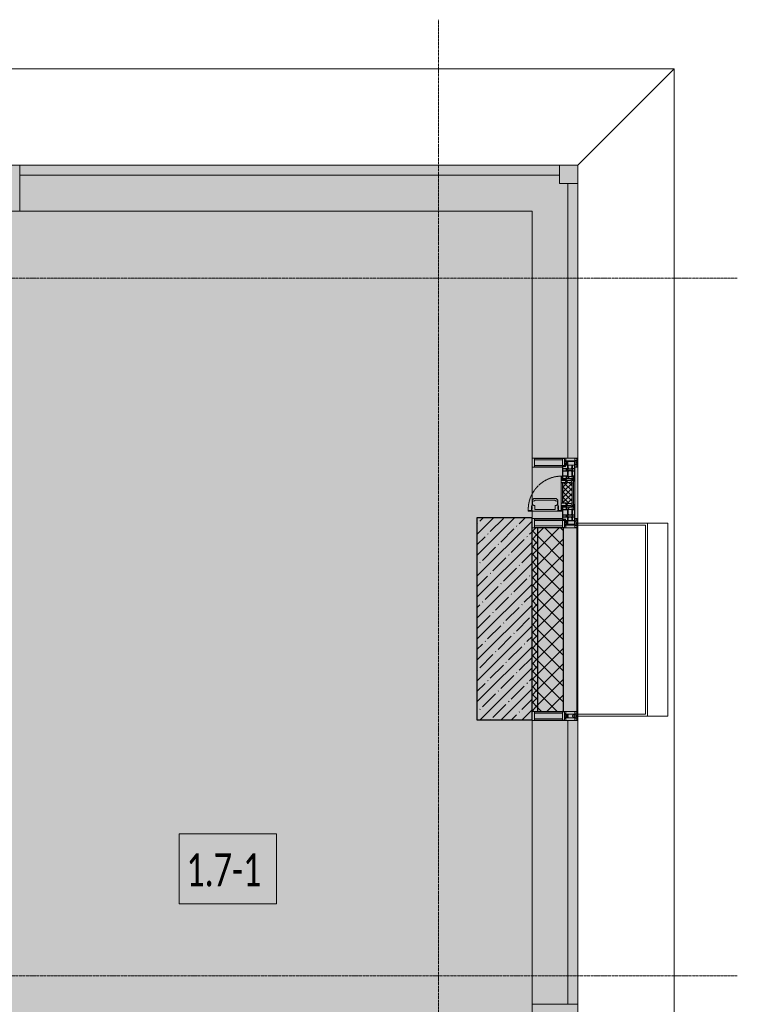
# Model space of a CAD drawing. Header units: millimetres. Extents: x -88210283 to 7466349, y -86687 to 22351.
# Tile 215 of 256: x 70838 to 74746, y -23854 to -18492. Entities that reach past the tile are written whole.
import ezdxf

# ---------------------------------------------------------------- set-up
doc = ezdxf.new("R2010")
doc.units = ezdxf.units.MM
doc.linetypes.add('-D1-02х01', pattern=[3, 2, -1])
doc.linetypes.add('-D1d1-15x02', pattern=[19, 15, -2, 0, -2])
for name, color, linetype, lineweight in [('_0', 7, 'Continuous', 13), ('A-010-A_ROOM', 7, 'Continuous', 18), ('A-200-M_WALL', 7, 'Continuous', 5), ('A-200-M_WALL_PAT', 7, 'Continuous', 5), ('A-214-M_CURT_WALL', 7, 'Continuous', 5), ('A-215-M_CURT_PANEL', 7, 'Continuous', 5), ('A-280-M_COLUMN', 7, 'Continuous', 5), ('A-314-M_WINDOW', 7, 'Continuous', 5), ('S-280-M_COLUMN', 7, 'Continuous', 5), ('Z-060-M_DETAIL', 7, 'Continuous', 5), ('Ограждение', 7, 'Continuous', 5), ('Оси', 7, 'Continuous', 5), ('Поручни', 7, 'Continuous', 5)]:
    doc.layers.add(name, color=color, linetype=linetype, lineweight=lineweight)
doc.styles.add('Calibri Light_2', font='Calibri light.ttf', dxfattribs={"width": 0.7, "height": 250})

# ---------------------------------------------------------------- blocks, each defined once
blk = doc.blocks.new('System Panel - A_PAN_Glass-5714535-50_AS_Plan_15')
at = {"layer": 'A-215-M_CURT_PANEL'}
for p, q in [((1470, 0), (-1470, 0)), ((-1470, 0), (-1470, -55)), ((1470, -55), (1470, 0)), ((-1470, -55), (1470, -55))]:
    blk.add_line(p, q, dxfattribs=at)
blk = doc.blocks.new('Rectangular Mullion - R_StandardFrame_50Wx250H-5713612-50_AS_Plan_15')
at = {"layer": 'A-214-M_CURT_WALL'}
blk.add_line((37450, 29445), (34660, 29445), dxfattribs=at)
blk = doc.blocks.new('Quad Corner Mullion - Q_0_100_-50-4452308-50_AS_Plan_15')
at = {"layer": 'A-214-M_CURT_WALL', "lineweight": 9}
for p, q in [((-100, 100), (0, 100)), ((-100, 0), (-100, 100)), ((0, 100), (0, 0)), ((0, 0), (-100, 0))]:
    blk.add_line(p, q, dxfattribs=at)
blk = doc.blocks.new('Rectangular Mullion - R_StandardFrame_50Wx250H-5530362-50_AS_Plan_15')
at = {"layer": 'A-214-M_CURT_WALL', "lineweight": 9}
for p, q in [((-25, 0), (-25, 250)), ((-25, 250), (25, 250)), ((25, 250), (25, 0)), ((25, 0), (-25, 0))]:
    blk.add_line(p, q, dxfattribs=at)
blk = doc.blocks.new('System Panel - A_PAN_Glass-4406432-50_AS_Plan_15')
at = {"layer": 'A-215-M_CURT_PANEL'}
for p, q in [((772.5, 55), (-772.5, 55)), ((-772.5, 55), (-772.5, 0)), ((772.5, 0), (772.5, 55)), ((-772.5, 0), (772.5, 0))]:
    blk.add_line(p, q, dxfattribs=at)
blk = doc.blocks.new('Rectangular Mullion - R_StandardFrame_50Wx250H-3250762-50_AS_Plan_15')
at = {"layer": 'A-214-M_CURT_WALL'}
blk.add_line((37450, 26670), (37450, 25125), dxfattribs=at)
blk = doc.blocks.new('Rectangular Mullion - R_StandardFrame_50Wx250H-V5-50_AS_Plan_15')
at = {"layer": 'A-214-M_CURT_WALL', "lineweight": 9}
for p, q in [((-25, -17), (-25, 0)), ((-25, 0), (25, 0)), ((25, 0), (25, -250)), ((-25, -250), (-25, -84)), ((25, -250), (-25, -250))]:
    blk.add_line(p, q, dxfattribs=at)
blk = doc.blocks.new('Rectangular Mullion - 50Wx250H-V6-50_AS_Plan_15')
at = {"layer": 'Z-060-M_DETAIL'}
for p, q in [((-25, 65.2), (-25, 250)), ((-25, 250), (0, 250)), ((-23, 237.3), (0, 237.3)), ((-23, 237.3), (-23, 73.6)), ((-14.9, 84), (-14.9, 237.3)), ((25, 250), (0, 250)), ((23, 237.3), (0, 237.3)), ((14.9, 84), (14.9, 237.3)), ((23, 237.3), (23, 73.6)), ((25, 65.2), (25, 250)), ((-14, 65.2), (-25, 65.2)), ((0, 84), (-23, 84)), ((-0.5, 73.6), (-23, 73.6)), ((-14, 71.3), (-14, 65.2)), ((-10, 71.3), (-14, 71.3)), ((-10, 53), (-10, 71.3)), ((-8.7, 53), (-7, 54.7)), ((-7, 65.2), (-5.9, 67.3)), ((-7, 65.2), (-7, 54.7)), ((-4.1, 67.3), (-5.9, 67.3)), ((-4.1, 67.3), (-2.9, 65.1)), ((-2.9, 65.1), (-2.9, 54.6)), ((-1.3, 53), (-2.9, 54.6)), ((0, 84), (23, 84)), ((0.5, 73.6), (23, 73.6)), ((1.3, 53), (2.9, 54.6)), ((4.1, 67.3), (2.9, 65.1)), ((2.9, 65.1), (2.9, 54.6)), ((4.1, 67.3), (5.9, 67.3)), ((7, 65.2), (5.9, 67.3)), ((7, 65.2), (7, 54.7)), ((8.7, 53), (7, 54.7)), ((10, 71.3), (14, 71.3)), ((10, 53), (10, 71.3)), ((14, 71.3), (14, 65.2)), ((14, 65.2), (25, 65.2)), ((-23.8, 14.6), (-25, 14.2)), ((-25, 0), (-25, 14.2)), ((-22.3, 17), (-23.8, 17)), ((-23.8, 17), (-23.8, 14.6)), ((-22.5, 10.6), (-23.8, 14.6)), ((-22.5, 10.6), (-23.7, 9.9)), ((-23.7, 1.3), (-23.7, 9.9)), ((-23.7, 1.3), (-11.8, 1.3)), ((-23.2, 10.2), (-22.5, 8)), ((-22.5, 8), (-22.5, 4.5)), ((-21.3, 4.5), (-22.5, 4.5)), ((-22.3, 17), (-22.3, 16)), ((-22.3, 16), (-21.3, 16)), ((-19, 17.6), (-21.3, 16)), ((-21.3, 4.5), (-21.3, 6.5)), ((-21.3, 6.5), (-14.2, 6.5)), ((-18.4, 16.6), (-19, 17.6)), ((-7.4, 16.6), (-18.4, 16.6)), ((-14.2, 6.5), (-14.2, 4.5)), ((-13.2, 4.5), (-14.2, 4.5)), ((-13.2, 4.5), (-12.2, 7.2)), ((-12.7, 7.6), (-11.3, 11.4)), ((-12.7, 7.6), (-11.8, 6.9)), ((-12.2, 9), (-12.2, 14.8)), ((-12.2, 14.8), (0, 14.8)), ((-11.8, 1.3), (-11.8, 6.9)), ((-10.5, 11.2), (-11.3, 11.4)), ((-10.5, 1.5), (-10.5, 11.2)), ((-4.8, 1.5), (-10.5, 1.5)), ((-8.7, 53), (-10, 53)), ((-10, 53), (-10, 17)), ((-10, 17), (-7.5, 17)), ((-8.5, 23), (-1.5, 30)), ((-8.5, 18.5), (-8.5, 23)), ((-7.5, 18.5), (-8.5, 18.5)), ((-7.5, 17), (-7.5, 18.5)), ((-7.4, 18), (-7.4, 16.6)), ((-2.6, 18), (-7.4, 18)), ((0, 8), (-4.8, 8)), ((-4.8, 1.5), (-4.8, 8)), ((-2.6, 18), (-2.6, 16.8)), ((-2.6, 16.8), (0, 16.8)), ((-1.5, 30), (0, 30)), ((0, 53), (-1.3, 53)), ((0, 53), (1.3, 53)), ((1.5, 30), (0, 30)), ((2.6, 16.8), (0, 16.8)), ((0, 14.8), (0, 16.8)), ((0, 14.8), (0, 16.8)), ((12.2, 14.8), (0, 14.8)), ((0, 0), (0, 8)), ((0, 8), (4.8, 8)), ((0, 0), (0, 8)), ((8.5, 23), (1.5, 30)), ((2.6, 18), (2.6, 16.8)), ((2.6, 18), (7.4, 18)), ((4.8, 1.5), (4.8, 8)), ((4.8, 1.5), (10.5, 1.5)), ((7.4, 18), (7.4, 16.6)), ((7.4, 16.6), (18.4, 16.6)), ((7.5, 18.5), (8.5, 18.5)), ((7.5, 17), (7.5, 18.5)), ((10, 17), (7.5, 17)), ((8.5, 18.5), (8.5, 23)), ((8.7, 53), (10, 53)), ((10, 53), (10, 17)), ((10.5, 11.2), (11.3, 11.4)), ((10.5, 1.5), (10.5, 11.2)), ((12.7, 7.6), (11.3, 11.4)), ((12.7, 7.6), (11.8, 6.9)), ((11.8, 1.3), (11.8, 6.9)), ((23.7, 1.3), (11.8, 1.3)), ((12.2, 9), (12.2, 14.8)), ((13.2, 4.5), (12.2, 7.2)), ((13.2, 4.5), (14.2, 4.5)), ((21.3, 6.5), (14.2, 6.5)), ((14.2, 6.5), (14.2, 4.5)), ((18.4, 16.6), (19, 17.6)), ((19, 17.6), (21.3, 16)), ((22.3, 16), (21.3, 16)), ((21.3, 4.5), (21.3, 6.5)), ((21.3, 4.5), (22.5, 4.5)), ((22.3, 17), (22.3, 16)), ((22.3, 17), (23.8, 17)), ((22.5, 10.6), (23.8, 14.6)), ((22.5, 10.6), (23.7, 9.9)), ((23.2, 10.2), (22.5, 8)), ((22.5, 8), (22.5, 4.5)), ((23.7, 1.3), (23.7, 9.9)), ((23.8, 17), (23.8, 14.6)), ((23.8, 14.6), (25, 14.2)), ((25, 0), (25, 14.2)), ((-25, 0), (0, 0)), ((25, 0), (0, 0))]:
    blk.add_line(p, q, dxfattribs=at)
for centre, start, end in [((-0.5, 73.1), 360, 90), ((0.5, 73.1), 90, 180)]:
    blk.add_arc(centre, 0.5, start, end, dxfattribs=at)
blk = doc.blocks.new('Rectangular Mullion - R_StandardFrame_50Wx250H-4298506-50_AS_Plan_15')
at = {"layer": 'A-214-M_CURT_WALL', "lineweight": 9}
for p, q in [((-25, -250), (-25, 0)), ((-25, 0), (25, 0)), ((25, 0), (25, -250)), ((25, -250), (-25, -250))]:
    blk.add_line(p, q, dxfattribs=at)
blk = doc.blocks.new('A_PAN_Створка - 383мм-V45-50_AS_Plan_15')
at = {"layer": 'A-215-M_CURT_PANEL'}
h = blk.add_hatch(dxfattribs=at)
h.set_pattern_fill('FP_40', color=256, style=0, pattern_type=2)
h.set_pattern_definition([(135, (27910.019, -37700), (-14.142136, -14.142136), []), (225, (27910.019, -37700), (14.142136, -14.142136), [])])
h.paths.add_polyline_path([(57.2, -60.8), (57.2, -36.4), (54.9, -34.1), (54.5, -31.8), (-54.5, -31.8), (-54.9, -34.1), (-57.2, -36.4), (-57.2, -60.8), (-54.6, -63.4), (-53.6, -82.7), (54.6, -81.8), (54.6, -63.4)])
at = {"layer": 'A-314-M_WINDOW'}
for p, q in [((-67.9, -17), (-171, -17)), ((-171, -17), (-171, -57)), ((-171, -18.5), (-153.5, -18.5)), ((-153.5, -18.5), (-152, -20)), ((-152, -20), (-152, -73.5)), ((-150.5, -17), (-150.5, -29.4)), ((-132.4, -18.6), (-150.5, -18.6)), ((-150.5, -29.4), (-132.4, -29.4)), ((-150.5, -33.6), (-150.5, -68)), ((-136.3, -33.6), (-150.5, -33.6)), ((-136.4, -52.4), (-150.5, -52.4)), ((-137.2, -31), (-135.8, -35)), ((-132.5, -31), (-137.2, -31)), ((-137.2, -54.8), (-135.8, -50.8)), ((-132.1, -36.8), (-135.8, -35)), ((-132.1, -49), (-135.8, -50.8)), ((-132.5, -31.9), (-133.4, -33.7)), ((-133.4, -33.7), (-130.1, -35.3)), ((-133.4, -52), (-130.1, -50.4)), ((-132.5, -53.8), (-133.4, -52)), ((-132.5, -31.9), (-132.5, -31)), ((-132.4, -29.4), (-132.4, -18.6)), ((-132.1, -49), (-132.1, -36.8)), ((-131, -18.2), (-131, -29.5)), ((-120.8, -18.2), (-131, -18.2)), ((-131, -29.5), (-120.8, -29.5)), ((-131, -30.9), (-131, -33)), ((-120.8, -30.9), (-131, -30.9)), ((-129.4, -34.6), (-131, -33)), ((-129.4, -51.1), (-131, -52.7)), ((-131, -55.1), (-131, -52.7)), ((-130.1, -35.3), (-129.4, -34.6)), ((-130.1, -35.3), (-130.1, -50.4)), ((-130.1, -50.4), (-129.4, -51.1)), ((-122.4, -34.6), (-120.8, -33)), ((-121.7, -35.3), (-122.4, -34.6)), ((-121.7, -50.4), (-122.4, -51.1)), ((-122.4, -51.1), (-120.8, -52.7)), ((-118.4, -33.7), (-121.7, -35.3)), ((-121.7, -35.3), (-121.7, -50.4)), ((-118.4, -52), (-121.7, -50.4)), ((-120.8, -18.2), (-120.8, -29.5)), ((-120.8, -30.9), (-120.8, -33)), ((-120.8, -55.1), (-120.8, -52.7)), ((-119.7, -36.8), (-115.9, -35)), ((-119.7, -49), (-119.7, -36.8)), ((-119.7, -49), (-115.9, -50.8)), ((-119.3, -18.6), (-92.5, -18.6)), ((-119.3, -29.4), (-119.3, -18.6)), ((-92.5, -29.4), (-119.3, -29.4)), ((-119.3, -31), (-114.6, -31)), ((-119.3, -31.9), (-119.3, -31)), ((-119.3, -31.9), (-118.4, -33.7)), ((-119.3, -53.8), (-118.4, -52)), ((-114.6, -31), (-115.9, -35)), ((-114.6, -54.8), (-115.9, -50.8)), ((-94.1, -33.5), (-115.4, -33.5)), ((-94.1, -52.5), (-115.3, -52.5)), ((-89.9, -35.1), (-94.1, -33.5)), ((-89.9, -50.9), (-94.1, -52.5)), ((-92.5, -18.6), (-92.5, -29.4)), ((-90.8, -18.5), (-90.8, -29.4)), ((-87.3, -18.5), (-90.8, -18.5)), ((-90.8, -29.4), (-85.9, -29.4)), ((-89.9, -32.5), (-89.9, -35.1)), ((-85.9, -32.5), (-89.9, -32.5)), ((-89.9, -35.1), (-89.9, -50.9)), ((-89.9, -52.2), (-89.9, -50.9)), ((-89.9, -52.2), (-88.6, -53.5)), ((-85.9, -53.5), (-88.6, -53.5)), ((-87.3, -20.4), (-87.3, -18.5)), ((-87.3, -20.4), (-87.3, -21.9)), ((-84.8, -20.4), (-87.3, -20.4)), ((-87.3, -21.9), (-85.9, -21.9)), ((-85.9, -18.2), (-85.9, -20.4)), ((-75.9, -18.2), (-85.9, -18.2)), ((-85.9, -21.9), (-85.9, -29.4)), ((-85.9, -29.4), (-85.9, -32.5)), ((-85.9, -53.5), (-78, -45.6)), ((-85.9, -56.6), (-85.9, -53.5)), ((-83.4, -20.4), (-84.8, -20.4)), ((-70, -33.8), (-83.4, -20.4)), ((-78, -84), (-78, -23.5)), ((-78, -23.5), (-67.9, -23.5)), ((-78, -36.8), (-70, -36.8)), ((-78, -45.6), (-78, -36.8)), ((-75.9, -21.5), (-75.9, -18.2)), ((-75.9, -21.5), (-75.9, -23.5)), ((-74.9, -21.5), (-75.9, -21.5)), ((-75.9, -23.5), (-73, -23.5)), ((-74.9, -17.9), (-74.9, -21.5)), ((-68.9, -17.9), (-74.9, -17.9)), ((-67.2, -29.3), (-73, -23.5)), ((-61.4, -23.5), (-70, -32.1)), ((-70, -32.1), (-70, -62.5)), ((-70, -36.8), (-70, -33.8)), ((-68.9, -21.5), (-68.9, -17.9)), ((-67.9, -21.5), (-68.9, -21.5)), ((67.9, -17), (-67.9, -17)), ((-61.4, -23.5), (-67.9, -17)), ((-67.9, -17), (-67.9, -23.5)), ((-67.9, -17), (67.9, -17)), ((-67.9, -21.5), (-67.9, -23.5)), ((-67.9, -23.5), (-64.6, -26.8)), ((-67.9, -23.5), (-64.6, -26.8)), ((-64.6, -26.8), (-67.2, -29.3)), ((-64.6, -26.8), (-61.4, -23.5)), ((61.4, -23.5), (-61.4, -23.5)), ((67.9, -17), (61.4, -23.5)), ((70, -32.1), (61.4, -23.5)), ((61.4, -23.5), (64.6, -26.8)), ((67.9, -23.5), (64.6, -26.8)), ((64.6, -26.8), (67.9, -23.5)), ((64.6, -26.8), (67.2, -29.3)), ((67.2, -29.3), (73, -23.5)), ((67.9, -23.5), (67.9, -17)), ((171, -17), (67.9, -17)), ((67.9, -21.5), (67.9, -23.5)), ((67.9, -21.5), (68.9, -21.5)), ((67.9, -23.5), (78, -23.5)), ((68.9, -17.9), (74.9, -17.9)), ((68.9, -21.5), (68.9, -17.9)), ((70, -33.8), (83.4, -20.4)), ((70, -62.5), (70, -32.1)), ((70, -36.8), (70, -33.8)), ((78, -36.8), (70, -36.8)), ((75.9, -23.5), (73, -23.5)), ((74.9, -17.9), (74.9, -21.5)), ((74.9, -21.5), (75.9, -21.5)), ((75.9, -18.2), (85.9, -18.2)), ((75.9, -21.5), (75.9, -18.2)), ((75.9, -21.5), (75.9, -23.5)), ((78, -23.5), (78, -84)), ((78, -45.6), (78, -36.8)), ((85.9, -53.5), (78, -45.6)), ((83.4, -20.4), (84.8, -20.4)), ((84.8, -20.4), (87.3, -20.4)), ((85.9, -18.2), (85.9, -20.4)), ((85.9, -21.9), (85.9, -29.4)), ((87.3, -21.9), (85.9, -21.9)), ((85.9, -29.4), (85.9, -32.5)), ((90.8, -29.4), (85.9, -29.4)), ((85.9, -32.5), (89.9, -32.5)), ((85.9, -53.5), (88.6, -53.5)), ((85.9, -56.6), (85.9, -53.5)), ((87.3, -18.5), (90.8, -18.5)), ((87.3, -20.4), (87.3, -18.5)), ((87.3, -20.4), (87.3, -21.9)), ((89.9, -52.2), (88.6, -53.5)), ((89.9, -32.5), (89.9, -35.1)), ((89.9, -35.1), (94.1, -33.5)), ((89.9, -35.1), (89.9, -50.9)), ((89.9, -50.9), (94.1, -52.5)), ((89.9, -52.2), (89.9, -50.9)), ((90.8, -18.5), (90.8, -29.4)), ((92.5, -18.6), (92.5, -29.4)), ((119.3, -18.6), (92.5, -18.6)), ((92.5, -29.4), (119.3, -29.4)), ((94.1, -33.5), (115.4, -33.5)), ((94.1, -52.5), (115.3, -52.5)), ((114.6, -31), (115.9, -35)), ((119.3, -31), (114.6, -31)), ((114.6, -54.8), (115.9, -50.8)), ((119.7, -36.8), (115.9, -35)), ((119.7, -49), (115.9, -50.8)), ((119.3, -31.9), (118.4, -33.7)), ((118.4, -33.7), (121.7, -35.3)), ((118.4, -52), (121.7, -50.4)), ((119.3, -53.8), (118.4, -52)), ((119.3, -29.4), (119.3, -18.6)), ((119.3, -31.9), (119.3, -31)), ((119.7, -49), (119.7, -36.8)), ((120.8, -18.2), (120.8, -29.5)), ((120.8, -18.2), (131, -18.2)), ((131, -29.5), (120.8, -29.5)), ((120.8, -30.9), (120.8, -33)), ((120.8, -30.9), (131, -30.9)), ((122.4, -34.6), (120.8, -33)), ((122.4, -51.1), (120.8, -52.7)), ((120.8, -55.1), (120.8, -52.7)), ((121.7, -35.3), (122.4, -34.6)), ((121.7, -35.3), (121.7, -50.4)), ((121.7, -50.4), (122.4, -51.1)), ((129.4, -34.6), (131, -33)), ((130.1, -35.3), (129.4, -34.6)), ((130.1, -50.4), (129.4, -51.1)), ((129.4, -51.1), (131, -52.7)), ((133.4, -33.7), (130.1, -35.3)), ((130.1, -35.3), (130.1, -50.4)), ((133.4, -52), (130.1, -50.4)), ((131, -18.2), (131, -29.5)), ((131, -30.9), (131, -33)), ((131, -55.1), (131, -52.7)), ((132.1, -36.8), (135.8, -35)), ((132.1, -49), (132.1, -36.8)), ((132.1, -49), (135.8, -50.8)), ((132.4, -18.6), (150.5, -18.6)), ((132.4, -29.4), (132.4, -18.6)), ((150.5, -29.4), (132.4, -29.4)), ((132.5, -31), (137.2, -31)), ((132.5, -31.9), (132.5, -31)), ((132.5, -31.9), (133.4, -33.7)), ((132.5, -53.8), (133.4, -52)), ((137.2, -31), (135.8, -35)), ((137.2, -54.8), (135.8, -50.8)), ((136.3, -33.6), (150.5, -33.6)), ((136.4, -52.4), (150.5, -52.4)), ((150.5, -17), (150.5, -29.4)), ((150.5, -33.6), (150.5, -68)), ((153.5, -18.5), (152, -20)), ((152, -20), (152, -73.5)), ((171, -18.5), (153.5, -18.5)), ((171, -57), (171, -17)), ((-171, -55.5), (-152, -55.5)), ((-171, -57), (-156, -57)), ((-153, -60), (-153, -73.5)), ((-153, -73.5), (-150, -73.5)), ((-150.5, -56.6), (-132.4, -56.6)), ((-150.5, -68), (-143.5, -68)), ((-150.5, -69.5), (-150.5, -73.5)), ((-145, -69.5), (-150.5, -69.5)), ((-150, -73.5), (-150, -84)), ((-150, -84), (-78, -84)), ((-148.5, -81), (-148.5, -82.5)), ((-143.5, -81), (-148.5, -81)), ((-148.5, -82.5), (-132.4, -82.5)), ((-145, -69.5), (-145, -79.5)), ((-143.5, -68), (-143.5, -81)), ((-132.5, -54.8), (-137.2, -54.8)), ((-132.5, -53.8), (-132.5, -54.8)), ((-132.4, -56.6), (-132.4, -82.5)), ((-120.8, -55.1), (-131, -55.1)), ((-131, -56.5), (-131, -62.6)), ((-131, -56.5), (-120.8, -56.5)), ((-120.8, -62.6), (-131, -62.6)), ((-131, -64.6), (-120.8, -64.6)), ((-131, -82.5), (-131, -64.6)), ((-131, -82.5), (-120.8, -82.5)), ((-120.8, -56.5), (-120.8, -62.6)), ((-120.8, -82.5), (-120.8, -64.6)), ((-119.3, -53.8), (-119.3, -54.8)), ((-119.3, -54.8), (-114.6, -54.8)), ((-119.3, -56.6), (-119.3, -82.5)), ((-92.5, -56.6), (-119.3, -56.6)), ((-119.3, -82.5), (-92.5, -82.5)), ((-92.5, -56.6), (-92.5, -82.5)), ((-73.9, -87.5), (-91.5, -87.5)), ((-91.5, -87.5), (-91.5, -92)), ((-91.5, -92), (91.5, -92)), ((-90.8, -56.6), (-85.9, -56.6)), ((-90.8, -62.7), (-90.8, -56.6)), ((-80.4, -62.7), (-90.8, -62.7)), ((-90.8, -64.6), (-90.8, -82.5)), ((-80.1, -64.6), (-90.8, -64.6)), ((-90.8, -82.5), (-79.5, -82.5)), ((-78, -84), (-85, -84)), ((-85, -84), (-85, -87.5)), ((-85, -87.5), (-78, -87.5)), ((-80.4, -61.1), (-80.4, -62.7)), ((-78, -61.1), (-80.4, -61.1)), ((-80.1, -66.1), (-80.1, -64.6)), ((-78, -66.1), (-80.1, -66.1)), ((-79.5, -80.6), (-78, -80.6)), ((-79.5, -82.5), (-79.5, -80.6)), ((-78, -66.1), (-78, -61.1)), ((-78, -87.5), (-78, -84)), ((-78, -84), (-73.9, -84)), ((-70, -62.5), (-73.9, -62.5)), ((-73.9, -62.5), (-73.9, -87.5)), ((73.9, -62.5), (70, -62.5)), ((73.9, -87.5), (73.9, -62.5)), ((73.9, -84), (78, -84)), ((91.5, -87.5), (73.9, -87.5)), ((78, -61.1), (80.4, -61.1)), ((78, -66.1), (78, -61.1)), ((78, -66.1), (80.1, -66.1)), ((79.5, -80.6), (78, -80.6)), ((78, -87.5), (78, -84)), ((78, -84), (85, -84)), ((78, -84), (150, -84)), ((85, -87.5), (78, -87.5)), ((79.5, -82.5), (79.5, -80.6)), ((90.8, -82.5), (79.5, -82.5)), ((80.1, -64.6), (90.8, -64.6)), ((80.1, -66.1), (80.1, -64.6)), ((80.4, -61.1), (80.4, -62.7)), ((80.4, -62.7), (90.8, -62.7)), ((85, -84), (85, -87.5)), ((90.8, -56.6), (85.9, -56.6)), ((90.8, -62.7), (90.8, -56.6)), ((90.8, -64.6), (90.8, -82.5)), ((91.5, -92), (91.5, -87.5)), ((92.5, -56.6), (119.3, -56.6)), ((92.5, -56.6), (92.5, -82.5)), ((119.3, -82.5), (92.5, -82.5)), ((119.3, -54.8), (114.6, -54.8)), ((119.3, -53.8), (119.3, -54.8)), ((119.3, -56.6), (119.3, -82.5)), ((120.8, -55.1), (131, -55.1)), ((120.8, -56.5), (120.8, -62.6)), ((131, -56.5), (120.8, -56.5)), ((120.8, -62.6), (131, -62.6)), ((120.8, -82.5), (120.8, -64.6)), ((131, -64.6), (120.8, -64.6)), ((131, -82.5), (120.8, -82.5)), ((131, -56.5), (131, -62.6)), ((131, -82.5), (131, -64.6)), ((150.5, -56.6), (132.4, -56.6)), ((132.4, -56.6), (132.4, -82.5)), ((148.5, -82.5), (132.4, -82.5)), ((132.5, -53.8), (132.5, -54.8)), ((132.5, -54.8), (137.2, -54.8)), ((143.5, -68), (143.5, -81)), ((150.5, -68), (143.5, -68)), ((143.5, -81), (148.5, -81)), ((145, -69.5), (150.5, -69.5)), ((145, -69.5), (145, -79.5)), ((148.5, -81), (148.5, -82.5)), ((150, -84), (150, -73.5)), ((150, -73.5), (153, -73.5)), ((150.5, -69.5), (150.5, -73.5)), ((171, -55.5), (152, -55.5)), ((153, -73.5), (153, -60)), ((156, -57), (171, -57))]:
    blk.add_line(p, q, dxfattribs=at)
for centre, start, end in [((-156, -60), 0, 90), ((156, -60), 90, 180)]:
    blk.add_arc(centre, 3, start, end, dxfattribs=at)
at = {"layer": 'A-314-M_WINDOW', "linetype": '-D1-02х01'}
blk.add_arc((91.4, -87.5), 183, 181.4091, 271.1445, dxfattribs=at)
at = {"layer": 'Z-060-M_DETAIL'}
for p, q in [((-70, -32.1), (-61.4, -23.5)), ((-70, -62.5), (-70, -32.1)), ((-67.8, -38.3), (-65.7, -37.4)), ((-67.8, -55.7), (-67.8, -38.3)), ((-65.7, -37.4), (-60.8, -34.7)), ((61.4, -23.5), (-61.4, -23.5)), ((-60.8, -34.7), (-57.3, -35.9)), ((-55.2, -33.8), (-57.3, -35.9)), ((-54.9, -34.1), (-57.2, -36.4)), ((-57.2, -36.4), (-57.2, -60.8)), ((-55.2, -33.8), (-54.8, -31.5)), ((-54.9, -25.8), (-53.9, -24.8)), ((-54.9, -29.5), (-54.9, -25.8)), ((-53.9, -30.5), (-54.9, -29.5)), ((-54.5, -31.8), (-54.9, -34.1)), ((0, -31.5), (-54.8, -31.5)), ((54.5, -31.8), (-54.5, -31.8)), ((-53.9, -24.8), (53.9, -24.8)), ((53.9, -30.5), (-53.9, -30.5)), ((0, -31.5), (54.8, -31.5)), ((54.9, -25.8), (53.9, -24.8)), ((53.9, -30.5), (54.9, -29.5)), ((54.9, -34.1), (54.5, -31.8)), ((55.2, -33.8), (54.8, -31.5)), ((54.9, -29.5), (54.9, -25.8)), ((57.2, -36.4), (54.9, -34.1)), ((55.2, -33.8), (57.3, -35.9)), ((57.2, -60.8), (57.2, -36.4)), ((60.8, -34.7), (57.3, -35.9)), ((65.7, -37.4), (60.8, -34.7)), ((70, -32.1), (61.4, -23.5)), ((67.8, -38.3), (65.7, -37.4)), ((67.8, -55.7), (67.8, -38.3)), ((70, -62.5), (70, -32.1)), ((-91.5, -87.5), (-73.9, -87.5)), ((-91.5, -92), (-91.5, -87.5)), ((-91.5, -92), (91.5, -92)), ((-83.4, -90.3), (-83.4, -87.5)), ((-83.4, -90.3), (-69.4, -90.3)), ((-73.9, -62.5), (-70, -62.5)), ((-73.9, -87.5), (-73.9, -62.5)), ((-69.4, -66.5), (-73.9, -66.5)), ((-73.9, -81.5), (-69.4, -81.5)), ((-69.4, -85.5), (-73.9, -85.5)), ((-69.4, -81.5), (-69.4, -66.5)), ((-69.4, -90.3), (-69.4, -85.5)), ((-61.7, -62.5), (-67.9, -62.5)), ((-67.9, -62.5), (-67.9, -89.3)), ((-67.9, -89.3), (-66.9, -90.3)), ((-66, -56.5), (-67.8, -55.7)), ((-66.9, -90.3), (-57.4, -90.3)), ((-66, -56.5), (-62, -59.1)), ((-62, -59.1), (-60.7, -61)), ((-61.7, -64.9), (-61.7, -62.5)), ((-60.1, -67.7), (-61.7, -64.9)), ((-60.7, -61), (-57.4, -61)), ((-56.4, -67.7), (-60.1, -67.7)), ((-57.4, -61), (-54.9, -63.5)), ((-57.4, -90.3), (-56.4, -89.4)), ((-57.2, -60.8), (-54.6, -63.4)), ((-56.4, -89.4), (-56.4, -67.7)), ((-54.9, -63.5), (-54.9, -81.9)), ((-54.9, -81.9), (-53.8, -83)), ((-54.9, -85.6), (-53.9, -84.6)), ((-54.9, -89.3), (-54.9, -85.6)), ((-53.9, -90.3), (-54.9, -89.3)), ((-54.6, -63.4), (-54.6, -81.8)), ((-54.6, -81.8), (-53.6, -82.7)), ((-53.9, -84.6), (53.9, -84.6)), ((53.9, -90.3), (-53.9, -90.3)), ((53.8, -83), (-53.8, -83)), ((-53.6, -82.7), (53.6, -82.7)), ((53.6, -82.7), (54.6, -81.8)), ((54.9, -81.9), (53.8, -83)), ((54.9, -85.6), (53.9, -84.6)), ((53.9, -90.3), (54.9, -89.3)), ((54.6, -63.4), (57.2, -60.8)), ((54.6, -81.8), (54.6, -63.4)), ((57.4, -61), (54.9, -63.5)), ((54.9, -63.5), (54.9, -81.9)), ((54.9, -89.3), (54.9, -85.6)), ((56.4, -67.7), (60.1, -67.7)), ((56.4, -89.4), (56.4, -67.7)), ((57.4, -90.3), (56.4, -89.4)), ((60.7, -61), (57.4, -61)), ((66.9, -90.3), (57.4, -90.3)), ((60.1, -67.7), (61.7, -64.9)), ((62, -59.1), (60.7, -61)), ((61.7, -62.5), (67.9, -62.5)), ((61.7, -64.9), (61.7, -62.5)), ((66, -56.5), (62, -59.1)), ((66, -56.5), (67.8, -55.7)), ((67.9, -89.3), (66.9, -90.3)), ((67.9, -62.5), (67.9, -89.3)), ((69.4, -66.5), (73.9, -66.5)), ((69.4, -81.5), (69.4, -66.5)), ((73.9, -81.5), (69.4, -81.5)), ((69.4, -85.5), (73.9, -85.5)), ((69.4, -90.3), (69.4, -85.5)), ((83.4, -90.3), (69.4, -90.3)), ((73.9, -62.5), (70, -62.5)), ((73.9, -87.5), (73.9, -62.5)), ((91.5, -87.5), (73.9, -87.5)), ((83.4, -90.3), (83.4, -87.5)), ((91.5, -92), (91.5, -87.5))]:
    blk.add_line(p, q, dxfattribs=at)
at = {"layer": 'Z-060-M_DETAIL', "color": 9, "true_color": 0xc8c8c8}
for p, q in [((70.1, -105.1), (70.1, -109)), ((95.1, -105.1), (70.1, -105.1)), ((74.1, -109.6), (74.1, -105.1)), ((89.1, -105.1), (89.1, -109.6)), ((93.1, -109.6), (93.1, -105.1)), ((95.1, -87.5), (95.1, -105.1)), ((99.6, -87.5), (95.1, -87.5)), ((97.9, -95.6), (95.1, -95.6)), ((97.9, -95.6), (97.9, -109.6)), ((99.6, -270.5), (99.6, -87.5)), ((39.7, -109), (31.1, -117.6)), ((31.1, -117.6), (31.1, -240.4)), ((41.4, -123.8), (39.1, -124.2)), ((39.1, -179), (39.1, -124.2)), ((70.1, -109), (39.7, -109)), ((41.4, -123.8), (43.5, -121.7)), ((45, -113.3), (42.3, -118.2)), ((42.3, -118.2), (43.5, -121.7)), ((45.9, -111.2), (45, -113.3)), ((63.3, -111.2), (45.9, -111.2)), ((64.1, -113), (63.3, -111.2)), ((64.1, -113), (66.7, -117)), ((66.7, -117), (68.6, -118.3)), ((68.6, -118.3), (68.6, -121.6)), ((68.6, -121.6), (71.1, -124.1)), ((71.1, -124.1), (89.5, -124.1)), ((89.1, -109.6), (74.1, -109.6)), ((89.5, -124.1), (90.6, -125.2)), ((90.6, -125.2), (90.6, -232.8)), ((97.9, -109.6), (93.1, -109.6)), ((39.1, -179), (39.1, -233.8)), ((39.7, -249), (31.1, -240.4)), ((41.4, -234.2), (39.1, -233.8)), ((70.1, -249), (39.7, -249)), ((41.4, -234.2), (43.5, -236.3)), ((42.3, -239.8), (43.5, -236.3)), ((45, -244.7), (42.3, -239.8)), ((45.9, -246.8), (45, -244.7)), ((63.3, -246.8), (45.9, -246.8)), ((64.1, -245), (63.3, -246.8)), ((64.1, -245), (66.7, -241)), ((66.7, -241), (68.6, -239.7)), ((68.6, -236.4), (71.1, -233.9)), ((68.6, -239.7), (68.6, -236.4)), ((70.1, -252.9), (70.1, -249)), ((95.1, -252.9), (70.1, -252.9)), ((71.1, -233.9), (89.5, -233.9)), ((74.1, -248.4), (74.1, -252.9)), ((89.1, -248.4), (74.1, -248.4)), ((89.1, -252.9), (89.1, -248.4)), ((89.5, -233.9), (90.6, -232.8)), ((93.1, -248.4), (93.1, -252.9)), ((97.9, -248.4), (93.1, -248.4)), ((95.1, -270.5), (95.1, -252.9)), ((97.9, -262.4), (95.1, -262.4)), ((97.9, -262.4), (97.9, -248.4)), ((99.6, -270.5), (95.1, -270.5))]:
    blk.add_line(p, q, dxfattribs=at)
blk = doc.blocks.new('Rectangular Mullion - 50Wx250H-2623690-50_AS_Plan_15')
at = {"layer": 'Z-060-M_DETAIL'}
for p, q in [((-25, 65.2), (-25, 250)), ((-25, 250), (0, 250)), ((-23, 237.3), (0, 237.3)), ((-23, 237.3), (-23, 73.6)), ((-14.9, 84), (-14.9, 237.3)), ((25, 250), (0, 250)), ((23, 237.3), (0, 237.3)), ((14.9, 84), (14.9, 237.3)), ((23, 237.3), (23, 84)), ((25, 84), (25, 250)), ((-14, 65.2), (-25, 65.2)), ((0, 84), (-23, 84)), ((-0.5, 73.6), (-23, 73.6)), ((-14, 71.3), (-14, 65.2)), ((-10, 71.3), (-14, 71.3)), ((-10, 53), (-10, 71.3)), ((-8.7, 53), (-7, 54.7)), ((-7, 65.2), (-5.9, 67.3)), ((-7, 65.2), (-7, 54.7)), ((-4.1, 67.3), (-5.9, 67.3)), ((-4.1, 67.3), (-2.9, 65.1)), ((-2.9, 65.1), (-2.9, 57)), ((0, 84), (15, 84)), ((0.5, 73.6), (15, 73.6)), ((4.1, 67.3), (2.9, 65.1)), ((2.9, 65.1), (2.9, 57)), ((4.1, 67.3), (5.9, 67.3)), ((7, 65.2), (5.9, 67.3)), ((7, 65.2), (7, 57)), ((10, 71.3), (12, 71.3)), ((10, 57.4), (10, 71.3)), ((-23.8, 14.6), (-25, 14.2)), ((-25, 0), (-25, 14.2)), ((-22.3, 17), (-23.8, 17)), ((-23.8, 17), (-23.8, 14.6)), ((-22.5, 10.6), (-23.8, 14.6)), ((-22.5, 10.6), (-23.7, 9.9)), ((-23.7, 1.3), (-23.7, 9.9)), ((-23.7, 1.3), (-11.8, 1.3)), ((-23.2, 10.2), (-22.5, 8)), ((-22.5, 8), (-22.5, 4.5)), ((-21.3, 4.5), (-22.5, 4.5)), ((-22.3, 17), (-22.3, 16)), ((-22.3, 16), (-21.3, 16)), ((-19, 17.6), (-21.3, 16)), ((-21.3, 4.5), (-21.3, 6.5)), ((-21.3, 6.5), (-14.2, 6.5)), ((-18.4, 16.6), (-19, 17.6)), ((-7.4, 16.6), (-18.4, 16.6)), ((-14.2, 6.5), (-14.2, 4.5)), ((-13.2, 4.5), (-14.2, 4.5)), ((-13.2, 4.5), (-12.2, 7.2)), ((-12.7, 7.6), (-11.3, 11.4)), ((-12.7, 7.6), (-11.8, 6.9)), ((-12.2, 9), (-12.2, 14.8)), ((-12.2, 14.8), (0, 14.8)), ((-11.8, 1.3), (-11.8, 6.9)), ((-10.5, 11.2), (-11.3, 11.4)), ((-10.5, 1.5), (-10.5, 11.2)), ((-4.8, 1.5), (-10.5, 1.5)), ((-8.7, 53), (-10, 53)), ((-10, 53), (-10, 17)), ((-10, 17), (-7.5, 17)), ((-8.5, 23), (-6, 25.5)), ((-8.5, 18.5), (-8.5, 23)), ((-7.5, 18.5), (-8.5, 18.5)), ((-7.5, 17), (-7.5, 18.5)), ((-7.4, 18), (-7.4, 16.6)), ((-6, 18), (-7.4, 18)), ((0, 8), (-4.8, 8)), ((-4.8, 1.5), (-4.8, 8)), ((-2.6, 16.8), (0, 16.8)), ((2.6, 16.8), (0, 16.8)), ((0, 14.8), (0, 16.8)), ((0, 14.8), (0, 16.8)), ((12.2, 14.8), (0, 14.8)), ((0, 0), (0, 8)), ((0, 8), (4.8, 8)), ((0, 0), (0, 8)), ((4.8, 1.5), (4.8, 8)), ((4.8, 1.5), (10.5, 1.5)), ((7.4, 16.6), (18.4, 16.6)), ((10.5, 11.2), (11.3, 11.4)), ((10.5, 1.5), (10.5, 11.2)), ((12.7, 7.6), (11.3, 11.4)), ((12.7, 7.6), (11.8, 6.9)), ((11.8, 1.3), (11.8, 6.9)), ((23.7, 1.3), (11.8, 1.3)), ((12.2, 9), (12.2, 14.8)), ((13.2, 4.5), (12.2, 7.2)), ((13.2, 4.5), (14.2, 4.5)), ((21.3, 6.5), (14.2, 6.5)), ((14.2, 6.5), (14.2, 4.5)), ((19.9, 17), (21.3, 16)), ((22.3, 16), (21.3, 16)), ((21.3, 4.5), (21.3, 6.5)), ((21.3, 4.5), (22.5, 4.5)), ((22.3, 17), (22.3, 16)), ((22.5, 10.6), (23.8, 14.6)), ((22.5, 10.6), (23.7, 9.9)), ((23.2, 10.2), (22.5, 8)), ((22.5, 8), (22.5, 4.5)), ((23.7, 1.3), (23.7, 9.9)), ((23.8, 17), (23.8, 14.6)), ((23.8, 14.6), (25, 14.2)), ((25, 0), (25, 14.2)), ((-25, 0), (0, 0)), ((25, 0), (0, 0))]:
    blk.add_line(p, q, dxfattribs=at)
for centre, start, end in [((-0.5, 73.1), 360, 90), ((0.5, 73.1), 90, 180)]:
    blk.add_arc(centre, 0.5, start, end, dxfattribs=at)
blk = doc.blocks.new('Rectangular Mullion - R_StandardFrame_50Wx250H-4298508-50_AS_Plan_15')
at = {"layer": 'A-214-M_CURT_WALL', "lineweight": 9}
for p, q in [((-25, -250), (-25, 0)), ((-25, 0), (25, 0)), ((25, 0), (25, -17)), ((25, -84), (25, -250)), ((25, -250), (-25, -250))]:
    blk.add_line(p, q, dxfattribs=at)
blk = doc.blocks.new('System Panel - A_PAN_Glass-4406738-50_AS_Plan_15')
at = {"layer": 'A-215-M_CURT_PANEL'}
for p, q in [((747.5, 55), (-747.5, 55)), ((-747.5, 55), (-747.5, 0)), ((747.5, 0), (747.5, 55)), ((-747.5, 0), (747.5, 0))]:
    blk.add_line(p, q, dxfattribs=at)
blk = doc.blocks.new('Rectangular Mullion - R_StandardFrame_50Wx250H-5713611-50_AS_Plan_15')
at = {"layer": 'A-214-M_CURT_WALL'}
blk.add_line((37450, 29445), (37450, 28100), dxfattribs=at)
blk = doc.blocks.new('Rectangular Mullion - 50Wx250H-V4-50_AS_Plan_15')
at = {"layer": 'Z-060-M_DETAIL'}
for p, q in [((-25, 84), (-25, 250)), ((-25, 250), (0, 250)), ((-23, 237.3), (0, 237.3)), ((-23, 237.3), (-23, 84)), ((-14.9, 84), (-14.9, 237.3)), ((25, 250), (0, 250)), ((23, 237.3), (0, 237.3)), ((14.9, 84), (14.9, 237.3)), ((23, 237.3), (23, 73.6)), ((25, 65.2), (25, 250)), ((0, 84), (-15, 84)), ((-0.5, 73.6), (-15, 73.6)), ((-10, 71.3), (-12, 71.3)), ((-10, 57.4), (-10, 71.3)), ((-7, 65.2), (-5.9, 67.3)), ((-7, 65.2), (-7, 57)), ((-4.1, 67.3), (-5.9, 67.3)), ((-4.1, 67.3), (-2.9, 65.1)), ((-2.9, 65.1), (-2.9, 57)), ((0, 84), (23, 84)), ((0.5, 73.6), (23, 73.6)), ((4.1, 67.3), (2.9, 65.1)), ((2.9, 65.1), (2.9, 57)), ((4.1, 67.3), (5.9, 67.3)), ((7, 65.2), (5.9, 67.3)), ((7, 65.2), (7, 54.7)), ((8.7, 53), (7, 54.7)), ((10, 71.3), (14, 71.3)), ((10, 53), (10, 71.3)), ((14, 71.3), (14, 65.2)), ((14, 65.2), (25, 65.2)), ((-23.8, 14.6), (-25, 14.2)), ((-25, 0), (-25, 14.2)), ((-23.8, 17), (-23.8, 14.6)), ((-22.5, 10.6), (-23.8, 14.6)), ((-22.5, 10.6), (-23.7, 9.9)), ((-23.7, 1.3), (-23.7, 9.9)), ((-23.7, 1.3), (-11.8, 1.3)), ((-23.2, 10.2), (-22.5, 8)), ((-22.5, 8), (-22.5, 4.5)), ((-21.3, 4.5), (-22.5, 4.5)), ((-22.3, 17), (-22.3, 16)), ((-22.3, 16), (-21.3, 16)), ((-19.9, 17), (-21.3, 16)), ((-21.3, 4.5), (-21.3, 6.5)), ((-21.3, 6.5), (-14.2, 6.5)), ((-7.4, 16.6), (-18.4, 16.6)), ((-14.2, 6.5), (-14.2, 4.5)), ((-13.2, 4.5), (-14.2, 4.5)), ((-13.2, 4.5), (-12.2, 7.2)), ((-12.7, 7.6), (-11.3, 11.4)), ((-12.7, 7.6), (-11.8, 6.9)), ((-12.2, 9), (-12.2, 14.8)), ((-12.2, 14.8), (0, 14.8)), ((-11.8, 1.3), (-11.8, 6.9)), ((-10.5, 11.2), (-11.3, 11.4)), ((-10.5, 1.5), (-10.5, 11.2)), ((-4.8, 1.5), (-10.5, 1.5)), ((0, 8), (-4.8, 8)), ((-4.8, 1.5), (-4.8, 8)), ((-2.6, 16.8), (0, 16.8)), ((2.6, 16.8), (0, 16.8)), ((0, 14.8), (0, 16.8)), ((0, 14.8), (0, 16.8)), ((12.2, 14.8), (0, 14.8)), ((0, 0), (0, 8)), ((0, 8), (4.8, 8)), ((0, 0), (0, 8)), ((4.8, 1.5), (4.8, 8)), ((4.8, 1.5), (10.5, 1.5)), ((8.5, 23), (6, 25.5)), ((6, 18), (7.4, 18)), ((7.4, 18), (7.4, 16.6)), ((7.4, 16.6), (18.4, 16.6)), ((7.5, 18.5), (8.5, 18.5)), ((7.5, 17), (7.5, 18.5)), ((10, 17), (7.5, 17)), ((8.5, 18.5), (8.5, 23)), ((8.7, 53), (10, 53)), ((10, 53), (10, 17)), ((10.5, 11.2), (11.3, 11.4)), ((10.5, 1.5), (10.5, 11.2)), ((12.7, 7.6), (11.3, 11.4)), ((12.7, 7.6), (11.8, 6.9)), ((11.8, 1.3), (11.8, 6.9)), ((23.7, 1.3), (11.8, 1.3)), ((12.2, 9), (12.2, 14.8)), ((13.2, 4.5), (12.2, 7.2)), ((13.2, 4.5), (14.2, 4.5)), ((21.3, 6.5), (14.2, 6.5)), ((14.2, 6.5), (14.2, 4.5)), ((18.4, 16.6), (19, 17.6)), ((19, 17.6), (21.3, 16)), ((22.3, 16), (21.3, 16)), ((21.3, 4.5), (21.3, 6.5)), ((21.3, 4.5), (22.5, 4.5)), ((22.3, 17), (22.3, 16)), ((22.3, 17), (23.8, 17)), ((22.5, 10.6), (23.8, 14.6)), ((22.5, 10.6), (23.7, 9.9)), ((23.2, 10.2), (22.5, 8)), ((22.5, 8), (22.5, 4.5)), ((23.7, 1.3), (23.7, 9.9)), ((23.8, 17), (23.8, 14.6)), ((23.8, 14.6), (25, 14.2)), ((25, 0), (25, 14.2)), ((-25, 0), (0, 0)), ((25, 0), (0, 0))]:
    blk.add_line(p, q, dxfattribs=at)
for centre, start, end in [((-0.5, 73.1), 360, 90), ((0.5, 73.1), 90, 180)]:
    blk.add_arc(centre, 0.5, start, end, dxfattribs=at)
blk = doc.blocks.new('Rectangular Mullion - R_StandardFrame_50Wx250H-V11-50_AS_Plan_15')
at = {"layer": 'A-214-M_CURT_WALL'}
for p, q in [((36900, 11764.9), (36900, 11975)), ((37150, 11695), (37150, 11975)), ((36900, 11700), (36900, 11735.4))]:
    blk.add_line(p, q, dxfattribs=at)
blk = doc.blocks.new('Ограждение - Ограждение-5485731-50_AS_Plan_15')
at = {"layer": 'Поручни'}
for p, q in [((1285, 30145), (-48326.5, 30145)), ((760, 29620), (1285, 30145)), ((1285, 14620), (1285, 30145))]:
    blk.add_line(p, q, dxfattribs=at)
blk = doc.blocks.new('RST_AR_KMN_R22_B1_FCD_rvt-1-50_AS_Plan_15')
at = {"layer": 'A-200-M_WALL_PAT'}
h = blk.add_hatch(dxfattribs=at)
h.set_pattern_fill('FP_6', color=256, style=0, pattern_type=2)
h.set_pattern_definition([(45, (0, 0), (-21.213203, 21.213203), []), (135, (0, 0), (-21.213203, -21.213203), [])])
h.paths.add_polyline_path([(37450, 26720), (37480, 26720), (37480, 27720), (37450, 27720), (37450, 26809.9)])
h = blk.add_hatch(dxfattribs=at)
h.set_pattern_fill('FP_7', color=256, style=0, pattern_type=2)
h.set_pattern_definition([(45, (0, 0), (-42.42641, 42.42641), []), (135, (0, 0), (-42.42641, -42.42641), [])])
h.paths.add_polyline_path([(37480, 26720), (37620, 26720), (37620, 27720), (37480, 27720), (37480, 26809.9)])
at = {"layer": 'A-200-M_WALL'}
for p, q in [((37480, 27720), (37450, 27720)), ((37450, 27720), (37450, 26720)), ((37695, 27720), (37620, 27720)), ((37700, 27720), (37695, 27720)), ((37695, 27720), (37695, 26720)), ((37700, 26720), (37700, 27720)), ((37450, 26720), (37480, 26720)), ((37620, 26720), (37695, 26720)), ((37695, 26720), (37700, 26720))]:
    blk.add_line(p, q, dxfattribs=at)
at = {"layer": 'A-200-M_WALL', "lineweight": 25}
for p, q in [((37620, 27720), (37480, 27720)), ((37480, 27720), (37480, 26720)), ((37620, 27720), (37620, 26720)), ((37480, 26720), (37620, 26720))]:
    blk.add_line(p, q, dxfattribs=at)
at = {"layer": 'A-280-M_COLUMN', "lineweight": 18}
for p, q in [((38078.4, 27745), (37700, 27745)), ((37700, 27745), (37700, 27735)), ((37700, 27735), (38068.2, 27735)), ((38068.2, 27735), (38068.2, 26705)), ((38078.4, 26695), (38078.4, 27745)), ((38068.2, 26705), (37700, 26705)), ((37700, 26705), (37700, 26695)), ((37700, 26695), (38078.4, 26695))]:
    blk.add_line(p, q, dxfattribs=at)
at = {"layer": 'A-280-M_COLUMN'}
for p, q in [((38078.4, 27745), (38189.7, 27745)), ((38189.7, 26695), (38189.7, 27745)), ((38189.7, 26695), (38078.4, 26695))]:
    blk.add_line(p, q, dxfattribs=at)
at = {"layer": 'A-214-M_CURT_WALL', "lineweight": 5, "extrusion": (0, 0, -1)}
for name, p, rotation in [('Rectangular Mullion - R_StandardFrame_50Wx250H-5530362-50_AS_Plan_15', (-34635, 29695), 180), ('Quad Corner Mullion - Q_0_100_-50-4452308-50_AS_Plan_15', (-37700, 29695), 180), ('Rectangular Mullion - R_StandardFrame_50Wx250H-V5-50_AS_Plan_15', (-37700, 28075), 90.0000000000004), ('Rectangular Mullion - R_StandardFrame_50Wx250H-4298508-50_AS_Plan_15', (-37700, 27745), 90.0000000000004), ('Rectangular Mullion - R_StandardFrame_50Wx250H-4298506-50_AS_Plan_15', (-37700, 26695), 90.0000000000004), ('Rectangular Mullion - R_StandardFrame_50Wx250H-V5-50_AS_Plan_15', (-37700, 25100), 90.0000000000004)]:
    blk.add_blockref(name, p, dxfattribs=dict(at, rotation=rotation))
at = {"layer": 'A-214-M_CURT_WALL', "lineweight": 5}
for name, p in [('Rectangular Mullion - R_StandardFrame_50Wx250H-5713612-50_AS_Plan_15', (0, 0)), ('Rectangular Mullion - R_StandardFrame_50Wx250H-5713611-50_AS_Plan_15', (0, 0)), ('Rectangular Mullion - R_StandardFrame_50Wx250H-V11-50_AS_Plan_15', (550, 16075)), ('Rectangular Mullion - R_StandardFrame_50Wx250H-3250762-50_AS_Plan_15', (0, 0))]:
    blk.add_blockref(name, p, dxfattribs=at)
at = {"layer": 'A-214-M_CURT_WALL', "lineweight": 5, "rotation": 89.9999999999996}
for name, p in [('Rectangular Mullion - 50Wx250H-V4-50_AS_Plan_15', (37700, 28075)), ('Rectangular Mullion - 50Wx250H-2623690-50_AS_Plan_15', (37700, 27745)), ('Rectangular Mullion - 50Wx250H-V6-50_AS_Plan_15', (37700, 26695))]:
    blk.add_blockref(name, p, dxfattribs=at)
at = {"layer": 'A-215-M_CURT_PANEL', "lineweight": 5}
blk.add_blockref('System Panel - A_PAN_Glass-5714535-50_AS_Plan_15', (36130, 29695), dxfattribs=at)
for name, p, rotation in [('System Panel - A_PAN_Glass-4406738-50_AS_Plan_15', (37700, 28847.5), 89.9999999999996), ('A_PAN_Створка - 383мм-V45-50_AS_Plan_15', (37700, 27910), 269.9999999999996), ('System Panel - A_PAN_Glass-4406432-50_AS_Plan_15', (37700, 25897.5), 89.9999999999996)]:
    blk.add_blockref(name, p, dxfattribs=dict(at, rotation=rotation))
at = {"layer": 'Ограждение', "lineweight": 5}
blk.add_blockref('Ограждение - Ограждение-5485731-50_AS_Plan_15', (36940, 75), dxfattribs=at)

msp = doc.modelspace()

# ---------------------------------------------------------------- hatches: boundary and pattern name
at = {"layer": '_0', "transparency": 33554534}
h = msp.add_hatch(color=252, dxfattribs=at)
h.dxf.hatch_style = 1
h.paths.add_polyline_path([(35428, -49734.4), (73878, -49734.4), (73878, -19284.4), (35428, -19284.4)])
h.paths.add_polyline_path([(44528, -41629.4), (44528, -34929.4), (49428, -34929.4), (49428, -36429.4), (51028, -36429.4), (51028, -30029.4), (49428, -30029.4), (49428, -30779.4), (42778, -30779.4), (42778, -28029.4), (44528, -28029.4), (44528, -27979.4), (45303, -27979.4), (45303, -27379.4), (47528, -27379.4), (47528, -27979.4), (53578, -27979.4), (53578, -27379.4), (55478, -27379.4), (55478, -27979.4), (64478, -27979.4), (64478, -26229.4), (67788, -26229.4), (67788, -28219.4), (66578, -28219.4), (66578, -30029.4), (62978, -30029.4), (62978, -30829.4), (59878, -30829.4), (59878, -30029.4), (58628, -30029.4), (58628, -38979.4), (59728, -38979.4), (59728, -38079.4), (62978, -38079.4), (62978, -38979.4), (66878, -38979.4), (66878, -41429.4), (64478, -41429.4), (64478, -41029.4), (59923, -41029.4), (59923, -41629.4), (57898, -41629.4), (57898, -41029.4), (47038, -41029.4), (47038, -41629.4)], flags=16)
at = {"layer": 'S-280-M_COLUMN'}
h = msp.add_hatch(dxfattribs=at)
h.set_pattern_fill('FP_1', color=256, style=0, pattern_type=2)
h.set_pattern_definition([(45, (36177.975, -48979.44), (-57.02463, 57.02463), []), (45, (36235, -48979.44), (-57.02463, 57.02463), [100.806, -20.161, 3.353, -16.808])])
h.paths.add_polyline_path([(73628, -22304.4), (73628, -21204.4), (73328, -21204.4), (73328, -22304.4)])

# ---------------------------------------------------------------- linework, layer by layer
at = {"layer": '_0', "lineweight": 0}
msp.add_lwpolyline([(35428, -49734.4), (73878, -49734.4), (73878, -19284.4), (35428, -19284.4)], close=True, dxfattribs=at)
at = {"layer": 'A-010-A_ROOM', "lineweight": 5, "flags": 128}
msp.add_lwpolyline([(71705.8, -22925.7), (72236.8, -22925.7), (72236.8, -23306.7), (71705.8, -23306.7)], close=True, dxfattribs=at)
at = {"layer": 'S-280-M_COLUMN', "lineweight": 25}
for p, q in [((73628, -21204.4), (73328, -21204.4)), ((73328, -21204.4), (73328, -22304.4)), ((73628, -22304.4), (73628, -21204.4)), ((73328, -22304.4), (73628, -22304.4))]:
    msp.add_line(p, q, dxfattribs=at)
at = {"layer": 'Оси', "linetype": '-D1d1-15x02'}
for p, q in [((73118, -51768.8), (73118, -18492.1)), ((32615.2, -19899.4), (74746.1, -19899.4)), ((32615.2, -23699.4), (74746.1, -23699.4))]:
    msp.add_line(p, q, dxfattribs=at)

# ---------------------------------------------------------------- block references
at = {"lineweight": 5}
msp.add_blockref('RST_AR_KMN_R22_B1_FCD_rvt-1-50_AS_Plan_15', (36178, -48979.4), dxfattribs=at)

# ---------------------------------------------------------------- texts
at = {"layer": 'A-010-A_ROOM', "lineweight": 5, "insert": (71745.6, -23031.9), "char_height": 180, "width": 577.215, "attachment_point": 1, "style": 'Calibri Light_2'}
msp.add_mtext('1.7-1 ', dxfattribs=at)

doc.saveas('drawing.dxf')
